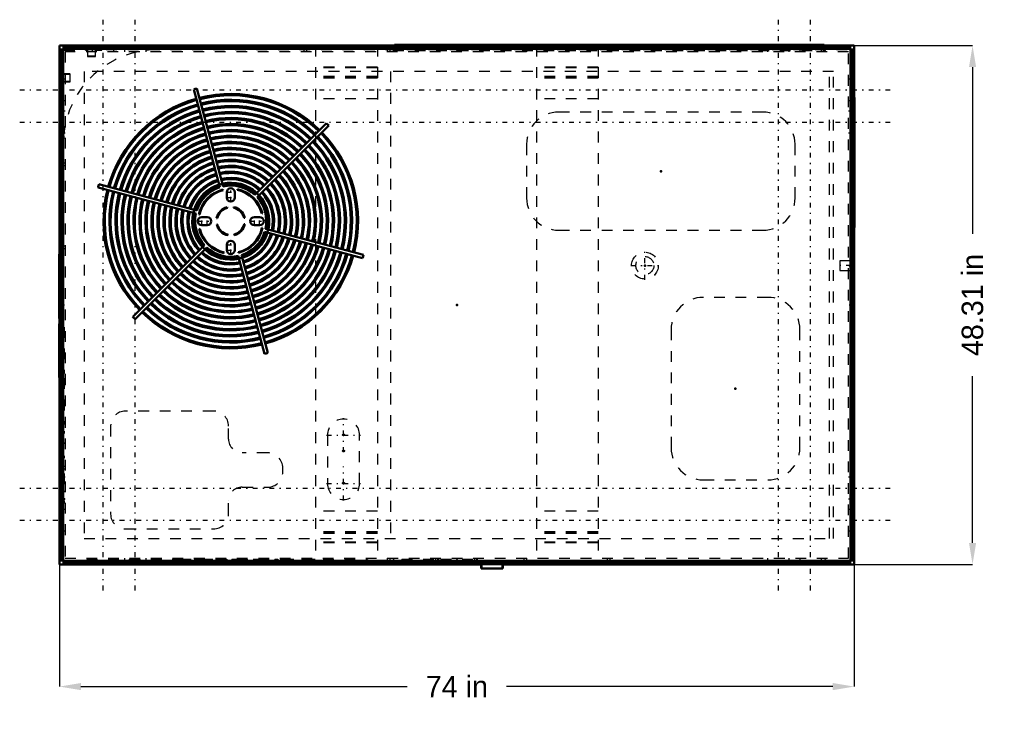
# Model space of a CAD drawing. Header units: inches. Extents: x -40.7 to 51, y -38.5 to 26.6.
import ezdxf

# ---------------------------------------------------------------- set-up
doc = ezdxf.new("R2010")
doc.units = ezdxf.units.IN
doc.header["$MEASUREMENT"] = 0
doc.linetypes.add('Center', pattern=[1.5, 0.45, -0.5, 0.05, -0.5])
doc.linetypes.add('Dashed', pattern=[2, 1, -1])
for name, color, linetype, lineweight in [('2d ConnectionPoints', 7, 'Continuous', 50), ('AM_0', 7, 'Continuous', 50), ('AM_4', 3, 'Continuous', 25), ('AM_5', 3, 'Continuous', 25), ('AM_7', 7, 'Center', 25), ('AM_9', 6, 'Dashed', 25)]:
    doc.layers.add(name, color=color, linetype=linetype, lineweight=lineweight)
doc.dimstyles.get("Standard").update_dxf_attribs({"dimtxt": 0.18, "dimasz": 0.18, "dimexe": 0.18, "dimexo": 0.0625, "dimgap": 0.09, "dimtad": 0, "dimtih": 1, "dimtoh": 1, "dimdec": 4, "dimzin": 0, "dimdsep": 46, "dimtxsty": 'Standard', "dimcen": 0.09, "dimadec": 0, "dimazin": 0, "dimtfac": 1, "dimtdec": 4, "dimtofl": 0, "dimtmove": 0, "dimatfit": 3, "dimfxl": 1, "dimtolj": 1, "dimtzin": 0, "dimarcsym": 0})

# ---------------------------------------------------------------- blocks, each defined once
blk = doc.blocks.new('*D1')
at = {"layer": 'AM_5', "color": 0, "lineweight": -2}
for p, q in [((-37, 0), (-37, -35.532)), ((37, 0), (37, -35.532)), ((-35, -35.532), (-4.612, -35.532)), ((35, -35.532), (4.612, -35.532))]:
    blk.add_line(p, q, dxfattribs=at)
at = {"layer": 'AM_5', "color": 0}
for points in [[(-35, -35.199), (-35, -35.866), (-37, -35.532)], [(35, -35.866), (35, -35.199), (37, -35.532)]]:
    blk.add_solid(points, dxfattribs=at)
at = {"layer": 'Defpoints', "color": 0}
for p in [(-37, 0), (37, 0), (37, -35.532)]:
    blk.add_point(p, dxfattribs=at)
at = {"layer": 'AM_5', "color": 0, "insert": (0, -35.532), "char_height": 2, "attachment_point": 5}
blk.add_mtext('\\A1;74 in', dxfattribs=at)
blk = doc.blocks.new('*D2')
at = {"layer": 'AM_5', "color": 0, "lineweight": -2}
for p, q in [((0, 24.155), (48.015, 24.155)), ((48.015, 22.155), (48.015, 6.635)), ((48.015, -22.155), (48.015, -6.635)), ((0, -24.155), (48.015, -24.155))]:
    blk.add_line(p, q, dxfattribs=at)
at = {"layer": 'AM_5', "color": 0}
for points in [[(48.348, 22.155), (47.682, 22.155), (48.015, 24.155)], [(47.682, -22.155), (48.348, -22.155), (48.015, -24.155)]]:
    blk.add_solid(points, dxfattribs=at)
at = {"layer": 'Defpoints', "color": 0}
for p in [(0, 24.155), (48.015, 24.155), (0, -24.155)]:
    blk.add_point(p, dxfattribs=at)
at = {"layer": 'AM_5', "color": 0, "insert": (48.015, 0), "char_height": 2, "attachment_point": 5, "rotation": 90}
blk.add_mtext('\\A1;48.31 in', dxfattribs=at)

msp = doc.modelspace()

# ---------------------------------------------------------------- linework, layer by layer
at = {"layer": '2d ConnectionPoints'}
for p in [(0, 23.781), (36.799, 13.276), (18.996, 12.463), (17.504, 3.67), (36.605, 3.67), (-36.646, 0), (0, 0), (0, 0), (0, 0), (36.646, 0), (25.943, -7.782), (36.674, -8.1), (0, -23.781)]:
    msp.add_point(p, dxfattribs=at)
at = {"layer": 'AM_0'}
for p, q in [((-5.7955, 24.155), (-37, 24.155)), ((-37, 24.155), (-37, -24.155)), ((36.612, 24.0405), (-36.612, 24.0405)), ((-36.612, 24.0405), (-36.612, 23.7975)), ((36.612, 23.8775), (-36.612, 23.8775)), ((-5.7955, 24.22923), (-5.7955, 24.0405)), ((34.1975, 24.22923), (-5.7955, 24.22923)), ((34.1975, 24.22923), (34.1975, 24.0405)), ((37, 24.155), (34.1975, 24.155)), ((36.612, 24.0405), (36.612, 23.7975)), ((37, 19.322), (37, 24.155)), ((-36.8555, 23.797), (-36.8555, -23.797)), ((-36.8555, 23.797), (-36.6125, 23.797)), ((-36.6925, 23.797), (-36.6925, -23.797)), ((36.6125, 23.797), (36.8555, 23.797)), ((36.646, 23.7815), (36.6125, 23.7815)), ((36.646, -23.7815), (36.646, 23.7815)), ((36.6925, 23.797), (36.6925, -23.797)), ((36.8555, 23.797), (36.8555, -23.797)), ((-24.50086, 20.08312), (-22.05755, 10.96455)), ((-21.75521, 11.04556), (-24.19853, 20.16413)), ((37.01, 19.322), (36.8555, 19.322)), ((36.8555, 19.288), (37.01, 19.288)), ((36.8555, 19.2715), (37.015, 19.2715)), ((37, 19.2715), (37, 19.288)), ((37.01, 19.288), (37.01, 19.322)), ((37.015, 19.2715), (37.015, 7.2805)), ((-12.14573, 16.93459), (-18.82099, 10.25934)), ((-18.59966, 10.03801), (-11.92441, 16.71327)), ((-36.646, 14.9915), (-36.646, -23.7815)), ((-24.20555, 8.81655), (-33.32412, 11.25986)), ((-33.40513, 10.95753), (-24.28656, 8.51421)), ((-21.76827, 10.68981), (-21.78327, 10.74997)), ((-21.425, 10.501), (-21.425, 10.005)), ((-20.675, 10.005), (-20.675, 10.501)), ((-20.41982, 10.77377), (-20.43271, 10.71312)), ((-24.01477, 8.43918), (-23.95412, 8.42629)), ((-21.36014, 9.05292), (-21.3749, 9.11211)), ((-20.77077, 9.12265), (-20.78346, 9.06299)), ((-18.16919, 8.52727), (-18.10903, 8.54227)), ((-23.246, 8.184), (-23.742, 8.184)), ((-23.742, 7.434), (-23.246, 7.434)), ((-22.36365, 8.08823), (-22.30399, 8.07554)), ((-22.29392, 7.49886), (-22.35311, 7.4841)), ((-19.80608, 8.11914), (-19.74689, 8.1339)), ((-19.73635, 7.52977), (-19.79601, 7.54246)), ((-18.358, 8.184), (-18.854, 8.184)), ((-18.854, 7.434), (-18.358, 7.434)), ((-23.93081, 7.09073), (-23.99097, 7.07573)), ((-21.32923, 6.49535), (-21.31654, 6.55501)), ((-20.73986, 6.56508), (-20.7251, 6.50589)), ((-18.08523, 7.17882), (-18.14588, 7.19171)), ((-17.89445, 6.80145), (-8.77588, 4.35814)), ((-8.69487, 4.66047), (-17.81344, 7.10379)), ((36.8555, 7.2805), (37.015, 7.2805)), ((37.01, 7.231), (36.8555, 7.231)), ((36.8555, 7.197), (37.01, 7.197)), ((37, 7.231), (37, 7.2805)), ((37, -24.155), (37, 7.197)), ((37.01, 7.197), (37.01, 7.231)), ((-23.50034, 5.57999), (-30.17559, -1.09527)), ((-21.425, 5.613), (-21.425, 5.117)), ((-20.675, 5.117), (-20.675, 5.613)), ((-37.01, 4.75), (-37, 4.75)), ((-37.01, 4.75), (-37.01, -1.25)), ((-29.95427, -1.31659), (-23.27901, 5.35866)), ((-21.68018, 4.84423), (-21.66729, 4.90488)), ((-20.33173, 4.92819), (-20.31673, 4.86803)), ((-17.59914, -4.46512), (-20.04245, 4.65345)), ((-20.34479, 4.57244), (-17.90147, -4.54613)), ((36.89, 0.97), (36.8555, 0.97)), ((36.8555, 0.936), (36.89, 0.936)), ((36.89, 0.936), (36.89, 0.97)), ((36.8555, 0.9), (36.89, 0.9)), ((36.89, 0.9), (36.89, -17.1)), ((-37.01, -1.25), (-37, -1.25)), ((-37.01, -1.75), (-37, -1.75)), ((-37.01, -1.75), (-37.01, -6.75)), ((-37.01, -6.75), (-37, -6.75)), ((36.8555, -17.1), (36.89, -17.1)), ((36.89, -17.126), (36.8555, -17.126)), ((36.8555, -17.16), (36.89, -17.16)), ((36.89, -17.16), (36.89, -17.126)), ((-36.8555, -23.797), (-36.6125, -23.797)), ((-36.646, -23.7815), (-36.6125, -23.7815)), ((-36.612, -23.7975), (-36.612, -24.0405)), ((36.612, -23.7975), (36.612, -24.0405)), ((36.6125, -23.7815), (36.646, -23.7815)), ((36.6125, -23.797), (36.8555, -23.797)), ((-37, -24.155), (2.277, -24.155)), ((36.612, -23.8775), (-36.612, -23.8775)), ((36.612, -24.0405), (-36.612, -24.0405)), ((2.277, -24.5325), (2.277, -24.0405)), ((2.277, -24.5325), (4.276, -24.5325)), ((4.276, -24.5325), (4.276, -24.0405)), ((4.276, -24.155), (37, -24.155))]:
    msp.add_line(p, q, dxfattribs=at)
for centre, radius, start, end in [((-21.05, 7.809), 12.75, 104.2967048, 105.7032953), ((-21.05, 7.809), 11.848, 45.7568408, 104.2431592), ((-21.05, 7.809), 11.728, 45.7645852, 104.2354148), ((-21.05, 7.809), 11.848, 105.7568408, 164.2431592), ((-21.05, 7.809), 11.728, 105.7645852, 164.2354148), ((-21.05, 7.809), 11.301, 105.7934763, 164.2065237), ((-21.05, 7.809), 11.181, 105.8019929, 164.1980071), ((-21.05, 7.809), 11.301, 45.7934763, 104.2065237), ((-21.05, 7.809), 11.181, 45.8019929, 104.1980071), ((-21.05, 7.809), 10.731, 45.8356264, 104.1643736), ((-21.05, 7.809), 10.611, 45.8450772, 104.1549228), ((-21.05, 7.809), 10.731, 105.8356264, 164.1643736), ((-21.05, 7.809), 10.611, 105.8450772, 164.1549228), ((-21.05, 7.809), 10.174, 105.8813783, 164.1186217), ((-21.05, 7.809), 10.054, 105.8918989, 164.1081011), ((-21.05, 7.809), 10.174, 45.8813783, 104.1186217), ((-21.05, 7.809), 10.054, 45.8918989, 104.1081011), ((-21.05, 7.809), 9.616, 45.9325276, 104.0674724), ((-21.05, 7.809), 9.616, 105.9325276, 164.0674724), ((-21.05, 7.809), 9.496, 105.9443129, 164.0556871), ((-21.05, 7.809), 9.059, 105.9898704, 164.0101296), ((-21.05, 7.809), 9.496, 45.9443129, 104.0556871), ((-21.05, 7.809), 9.059, 45.9898704, 104.0101296), ((-21.05, 7.809), 8.939, 46.00316, 103.99684), ((-21.05, 7.809), 12.75, 44.2967047, 45.7032953), ((-27.856, 14.9915), 8.79, 174.9961576, 180), ((-21.05, 7.809), 8.939, 106.00316, 163.99684), ((-21.05, 7.809), 8.501, 106.0548519, 163.9451481), ((-21.05, 7.809), 8.381, 106.0699571, 163.9300429), ((-21.05, 7.809), 8.501, 46.0548519, 103.9451481), ((-21.05, 7.809), 8.381, 46.0699571, 103.9300429), ((-21.05, 7.809), 7.943, 46.1289651, 103.8710349), ((-21.05, 7.809), 7.823, 46.146285, 103.853715), ((-21.05, 7.809), 11.181, 345.8019929, 44.1980071), ((-21.05, 7.809), 11.301, 345.7934763, 44.2065237), ((-21.05, 7.809), 11.728, 345.7645852, 44.2354148), ((-21.05, 7.809), 11.848, 345.7568408, 44.2431592), ((-21.05, 7.809), 7.943, 106.1289651, 163.8710349), ((-21.05, 7.809), 7.823, 106.146285, 163.853715), ((-21.05, 7.809), 7.386, 106.214116, 163.785884), ((-21.05, 7.809), 7.266, 106.2341705, 163.7658295), ((-21.05, 7.809), 7.386, 46.214116, 103.785884), ((-21.05, 7.809), 7.266, 46.2341705, 103.7658295), ((-21.05, 7.809), 10.054, 345.8918989, 44.1081011), ((-21.05, 7.809), 10.174, 345.8813783, 44.1186217), ((-21.05, 7.809), 10.611, 345.8450772, 44.1549228), ((-21.05, 7.809), 10.731, 345.8356264, 44.1643736), ((-21.05, 7.809), 6.828, 106.3133531, 163.6866469), ((-21.05, 7.809), 6.708, 106.336852, 163.663148), ((-21.05, 7.809), 6.27, 106.4302585, 163.5697415), ((-21.05, 7.809), 6.828, 46.3133531, 103.6866469), ((-21.05, 7.809), 6.708, 46.336852, 103.663148), ((-21.05, 7.809), 6.27, 46.4302585, 103.5697415), ((-21.05, 7.809), 6.15, 46.458172, 103.541828), ((-21.05, 7.809), 8.939, 346.00316, 43.99684), ((-21.05, 7.809), 9.059, 345.9898704, 44.0101296), ((-21.05, 7.809), 9.496, 345.9443129, 44.0556871), ((-21.05, 7.809), 9.616, 345.9325276, 44.0674724), ((-21.05, 7.809), 6.15, 106.458172, 163.541828), ((-21.05, 7.809), 5.713, 106.5697377, 163.4302623), ((-21.05, 7.809), 5.592, 106.6037125, 163.3962875), ((-21.05, 7.809), 5.713, 46.5697377, 103.4302623), ((-21.05, 7.809), 5.592, 46.6037125, 103.3962875), ((-21.05, 7.809), 5.155, 46.7397027, 103.2602973), ((-21.05, 7.809), 5.035, 46.7811785, 103.2188215), ((-21.05, 7.809), 7.266, 346.2341705, 43.7658295), ((-21.05, 7.809), 7.386, 346.214116, 43.785884), ((-21.05, 7.809), 7.823, 346.146285, 43.853715), ((-21.05, 7.809), 7.943, 346.1289651, 43.8710349), ((-21.05, 7.809), 8.381, 346.0699571, 43.9300429), ((-21.05, 7.809), 8.501, 346.0548519, 43.9451481), ((-21.05, 7.809), 5.155, 106.7397027, 163.2602973), ((-21.05, 7.809), 5.035, 106.7811785, 163.2188215), ((-21.05, 7.809), 4.608, 106.9462921, 163.0537079), ((-21.05, 7.809), 4.488, 106.9983529, 163.0016471), ((-21.05, 7.809), 4.608, 46.9462921, 103.0537079), ((-21.05, 7.809), 4.488, 46.9983529, 103.0016471), ((-21.05, 7.809), 6.15, 346.458172, 43.541828), ((-21.05, 7.809), 6.27, 346.4302585, 43.5697415), ((-21.05, 7.809), 6.708, 346.336852, 43.663148), ((-21.05, 7.809), 6.828, 346.3133531, 43.6866469), ((-21.05, 7.809), 12.75, 164.2967047, 165.7032952), ((-21.05, 7.809), 4.039, 107.2206078, 162.7793922), ((-21.05, 7.809), 3.919, 107.2886385, 162.7113615), ((-21.05, 7.809), 3.585, 107.5019916, 162.4980084), ((-21.05, 7.809), 3.474, 107.5819877, 162.4180123), ((-21.05, 7.809), 3.56286, 102.4824503, 107.5175497), ((-21.05, 7.809), 4.039, 47.2206078, 102.7793922), ((-21.05, 7.809), 3.919, 47.2886385, 102.7113615), ((-21.05, 7.809), 3.585, 47.5019916, 102.4980084), ((-21.05, 7.809), 3.474, 47.5819877, 102.4180123), ((-21.05, 7.809), 3.3125, 47.7079634, 102.2920366), ((-21.05, 7.809), 5.035, 346.7811785, 43.2188215), ((-21.05, 7.809), 5.155, 346.7397027, 43.2602973), ((-21.05, 7.809), 5.592, 346.6037125, 43.3962875), ((-21.05, 7.809), 5.713, 346.5697377, 43.4302623), ((-21.05, 7.809), 11.848, 165.7568408, 224.2431592), ((-21.05, 7.809), 11.728, 165.7645852, 224.2354148), ((-21.05, 7.809), 11.301, 165.7934763, 224.2065237), ((-21.05, 7.809), 11.181, 165.8019929, 224.1980071), ((-21.05, 7.809), 10.731, 165.8356264, 224.1643736), ((-21.05, 7.809), 10.611, 165.8450772, 224.1549228), ((-21.05, 7.809), 10.174, 165.8813783, 224.1186217), ((-21.05, 7.809), 10.054, 165.8918989, 224.1081011), ((-21.05, 7.809), 9.616, 165.9325276, 224.0674724), ((-21.05, 7.809), 9.496, 165.9443129, 224.0556871), ((-21.05, 7.809), 3.3125, 107.7079634, 162.2920366), ((-21.05, 7.809), 3.031, 104, 168), ((-21.05, 7.809), 2.969, 104, 168), ((-21.05, 10.501), 0.375, 0, 180), ((-21.05, 7.809), 2.969, 14, 78), ((-21.05, 7.809), 3.031, 14, 78), ((-21.05, 7.809), 3.56286, 42.4824503, 47.5175497), ((-21.05, 7.809), 3.474, 347.5819877, 42.4180123), ((-21.05, 7.809), 3.585, 347.5019916, 42.4980084), ((-21.05, 7.809), 3.919, 347.2886385, 42.7113615), ((-21.05, 7.809), 4.039, 347.2206078, 42.7793922), ((-21.05, 7.809), 4.488, 346.9983529, 43.0016471), ((-21.05, 7.809), 4.608, 346.9462921, 43.0537079), ((-21.05, 7.809), 9.059, 165.9898704, 224.0101296), ((-21.05, 7.809), 8.939, 166.00316, 223.99684), ((-21.05, 7.809), 8.501, 166.0548519, 223.9451481), ((-21.05, 7.809), 8.381, 166.0699571, 223.9300429), ((-21.05, 7.809), 7.943, 166.1289651, 223.8710349), ((-21.05, 7.809), 7.823, 166.146285, 223.853715), ((-21.05, 7.809), 7.386, 166.214116, 223.785884), ((-21.05, 7.809), 7.266, 166.2341705, 223.7658295), ((-21.05, 7.809), 6.828, 166.3133531, 223.6866469), ((-21.05, 7.809), 6.708, 166.336852, 223.663148), ((-21.05, 7.809), 6.27, 166.4302585, 223.5697415), ((-21.05, 7.809), 6.15, 166.458172, 223.541828), ((-21.05, 10.005), 0.375, 180, 0), ((-21.05, 7.809), 3.3125, 347.7079634, 42.2920366), ((-21.05, 7.809), 5.713, 166.5697377, 223.4302623), ((-21.05, 7.809), 5.592, 166.6037125, 223.3962875), ((-21.05, 7.809), 5.155, 166.7397027, 223.2602973), ((-21.05, 7.809), 5.035, 166.7811785, 223.2188215), ((-21.05, 7.809), 4.608, 166.9462921, 223.0537079), ((-21.05, 7.809), 4.488, 166.9983529, 223.0016471), ((-21.05, 7.809), 4.039, 167.2206078, 222.7793922), ((-21.05, 7.809), 3.919, 167.2886385, 222.7113615), ((-21.05, 7.809), 3.585, 167.5019916, 222.4980084), ((-21.05, 7.809), 3.56286, 162.4824503, 167.5175497), ((-21.05, 7.809), 3.474, 167.5819877, 222.4180123), ((-21.05, 7.809), 3.3125, 167.7079634, 222.2920366), ((-21.05, 7.809), 1.343, 104, 168), ((-21.05, 7.809), 1.282, 104, 168), ((-21.05, 7.809), 1.282, 14, 78), ((-21.05, 7.809), 1.343, 14, 78), ((-23.742, 7.809), 0.375, 90, 270), ((-23.246, 7.809), 0.375, 270, 90), ((-21.05, 7.809), 1.343, 194, 258), ((-21.05, 7.809), 1.282, 194, 258), ((-21.05, 7.809), 1.282, 284, 348), ((-21.05, 7.809), 1.343, 284, 348), ((-18.854, 7.809), 0.375, 90, 270), ((-18.358, 7.809), 0.375, 270, 90), ((-21.05, 7.809), 3.031, 194, 258), ((-21.05, 7.809), 2.969, 194, 258), ((-21.05, 7.809), 2.969, 284, 348), ((-21.05, 7.809), 3.031, 284, 348), ((-21.05, 7.809), 3.3125, 287.7079634, 342.2920366), ((-21.05, 7.809), 3.474, 287.5819877, 342.4180123), ((-21.05, 7.809), 3.585, 287.5019916, 342.4980084), ((-21.05, 7.809), 3.919, 287.2886385, 342.7113615), ((-21.05, 7.809), 4.039, 287.2206078, 342.7793922), ((-21.05, 7.809), 4.488, 286.9983529, 343.0016471), ((-21.05, 7.809), 4.608, 286.9462921, 343.0537079), ((-21.05, 7.809), 3.56286, 342.4824503, 347.5175497), ((-21.05, 5.613), 0.375, 0, 180), ((-21.05, 7.809), 5.035, 286.7811785, 343.2188215), ((-21.05, 7.809), 5.155, 286.7397027, 343.2602973), ((-21.05, 7.809), 5.592, 286.6037125, 343.3962875), ((-21.05, 7.809), 5.713, 286.5697377, 343.4302623), ((-21.05, 7.809), 6.15, 286.458172, 343.541828), ((-21.05, 7.809), 6.27, 286.4302585, 343.5697415), ((-21.05, 7.809), 6.708, 286.336852, 343.663148), ((-21.05, 7.809), 6.828, 286.3133531, 343.6866469), ((-21.05, 7.809), 7.266, 286.2341705, 343.7658295), ((-21.05, 7.809), 7.386, 286.214116, 343.785884), ((-21.05, 7.809), 7.823, 286.146285, 343.853715), ((-21.05, 7.809), 7.943, 286.1289651, 343.8710349), ((-21.05, 7.809), 4.039, 227.2206078, 282.7793922), ((-21.05, 7.809), 3.919, 227.2886385, 282.7113615), ((-21.05, 7.809), 3.56286, 222.4824503, 227.5175497), ((-21.05, 7.809), 3.585, 227.5019916, 282.4980084), ((-21.05, 7.809), 3.474, 227.5819877, 282.4180123), ((-21.05, 7.809), 3.3125, 227.7079634, 282.2920366), ((-21.05, 5.117), 0.375, 180, 0), ((-21.05, 7.809), 8.381, 286.0699571, 343.9300429), ((-21.05, 7.809), 8.501, 286.0548519, 343.9451481), ((-21.05, 7.809), 8.939, 286.00316, 343.99684), ((-21.05, 7.809), 9.059, 285.9898704, 344.0101296), ((-21.05, 7.809), 9.496, 285.9443129, 344.0556871), ((-21.05, 7.809), 9.616, 285.9325276, 344.0674724), ((-21.05, 7.809), 10.054, 285.8918989, 344.1081011), ((-21.05, 7.809), 10.174, 285.8813783, 344.1186217), ((-21.05, 7.809), 10.611, 285.8450772, 344.1549228), ((-21.05, 7.809), 10.731, 285.8356264, 344.1643736), ((-21.05, 7.809), 11.181, 285.8019929, 344.1980071), ((-21.05, 7.809), 11.301, 285.7934763, 344.2065237), ((-21.05, 7.809), 11.728, 285.7645852, 344.2354148), ((-21.05, 7.809), 11.848, 285.7568408, 344.2431592), ((-21.05, 7.809), 12.75, 344.2967047, 345.7032953), ((-21.05, 7.809), 5.592, 226.6037125, 283.3962875), ((-21.05, 7.809), 5.155, 226.7397027, 283.2602973), ((-21.05, 7.809), 5.035, 226.7811785, 283.2188215), ((-21.05, 7.809), 4.608, 226.9462921, 283.0537079), ((-21.05, 7.809), 4.488, 226.9983529, 283.0016471), ((-21.05, 7.809), 3.56286, 282.4824503, 287.5175497), ((-21.05, 7.809), 6.828, 226.3133531, 283.6866469), ((-21.05, 7.809), 6.708, 226.336852, 283.663148), ((-21.05, 7.809), 6.27, 226.4302585, 283.5697415), ((-21.05, 7.809), 6.15, 226.458172, 283.541828), ((-21.05, 7.809), 5.713, 226.5697377, 283.4302623), ((-21.05, 7.809), 7.943, 226.1289651, 283.8710349), ((-21.05, 7.809), 7.823, 226.146285, 283.853715), ((-21.05, 7.809), 7.386, 226.214116, 283.785884), ((-21.05, 7.809), 7.266, 226.2341705, 283.7658295), ((-21.05, 7.809), 9.496, 225.9443129, 284.0556871), ((-21.05, 7.809), 9.059, 225.9898704, 284.0101296), ((-21.05, 7.809), 8.939, 226.00316, 283.99684), ((-21.05, 7.809), 8.501, 226.0548519, 283.9451481), ((-21.05, 7.809), 8.381, 226.0699571, 283.9300429), ((-21.05, 7.809), 10.731, 225.8356264, 284.1643736), ((-21.05, 7.809), 10.611, 225.8450772, 284.1549228), ((-21.05, 7.809), 10.174, 225.8813783, 284.1186217), ((-21.05, 7.809), 10.054, 225.8918989, 284.1081011), ((-21.05, 7.809), 9.616, 225.9325276, 284.0674724), ((-21.05, 7.809), 11.848, 225.7568408, 284.2431592), ((-21.05, 7.809), 11.728, 225.7645852, 284.2354148), ((-21.05, 7.809), 11.301, 225.7934763, 284.2065237), ((-21.05, 7.809), 11.181, 225.8019929, 284.1980071), ((-21.05, 7.809), 12.75, 224.2967047, 225.7032953), ((-21.05, 7.809), 12.75, 284.2967047, 285.7032953)]:
    msp.add_arc(centre, radius, start, end, dxfattribs=at)
at = {"layer": 'AM_4'}
for p, q in [((36.612, 23.88746), (-36.612, 23.88746)), ((-36.70246, 23.797), (-36.70246, -23.797)), ((-36.6125, 23.797), (-36.6125, 15.75819)), ((36.612, 23.7975), (-36.612, 23.7975)), ((36.6125, 23.797), (36.6125, 23.7815)), ((36.70246, 23.797), (36.70246, -23.797)), ((-37.01, 4.5), (-37, 4.5)), ((-37.01, -1), (-37, -1)), ((-36.6125, -23.7815), (-36.6125, -23.797)), ((36.612, -23.7975), (-36.612, -23.7975)), ((36.6125, -23.7815), (36.6125, -23.797)), ((36.612, -23.88746), (-36.612, -23.88746)), ((2.343, -24.5325), (2.343, -24.0405)), ((4.21, -24.5325), (4.21, -24.0405))]:
    msp.add_line(p, q, dxfattribs=at)
at = {"layer": 'AM_7'}
for p, q in [((-32.938, -26.5716), (-32.938, 26.5716)), ((-29.938, -26.5716), (-29.938, 26.5716)), ((29.938, -26.5716), (29.938, 26.5716)), ((32.938, -26.5716), (32.938, 26.5716)), ((-40.7, 20.04), (40.7, 20.04)), ((-40.7, 17.04), (40.7, 17.04)), ((-21.44375, 10.501), (-20.65625, 10.501)), ((-21.05, 9.61125), (-21.05, 10.89475)), ((-21.44375, 10.005), (-20.65625, 10.005)), ((-24.13575, 7.809), (-22.85225, 7.809)), ((-23.742, 7.41525), (-23.742, 8.20275)), ((-23.246, 7.41525), (-23.246, 8.20275)), ((-19.24775, 7.809), (-17.96425, 7.809)), ((-18.854, 7.41525), (-18.854, 8.20275)), ((-18.358, 7.41525), (-18.358, 8.20275)), ((-21.44375, 5.613), (-20.65625, 5.613)), ((-21.05, 4.72325), (-21.05, 6.00675)), ((-21.44375, 5.117), (-20.65625, 5.117)), ((17.504, 2.3575), (17.504, 4.9825)), ((16.1915, 3.67), (18.8165, 3.67)), ((36.696, 3.67), (35.596, 3.67)), ((-10.55, -13.695), (-10.55, -10.545)), ((-36.65, -11.857), (-36.562, -11.857)), ((-12.125, -12.12), (-8.975, -12.12)), ((-10.6364, -12.09), (-10.4636, -12.09)), ((-36.65, -12.866), (-36.562, -12.866)), ((-10.6364, -13.59), (-10.4636, -13.59)), ((-36.65, -14.15), (-36.562, -14.15)), ((-10.55, -18.195), (-10.55, -15.045)), ((-36.65, -16.244), (-36.562, -16.244)), ((-40.7, -17.04), (40.7, -17.04)), ((-36.65, -17.366), (-36.562, -17.366)), ((-12.125, -16.62), (-8.975, -16.62)), ((-10.6364, -16.59), (-10.4636, -16.59)), ((-36.65, -18.087), (-36.562, -18.087)), ((-36.65, -18.375), (-36.562, -18.375)), ((-40.7, -20.04), (40.7, -20.04)), ((-3.135, -23.77825), (-3.135, -23.84975))]:
    msp.add_line(p, q, dxfattribs=at)
at = {"layer": 'AM_9'}
for p, q in [((36.612, 24.00797), (-36.612, 24.00797)), ((-34.7055, 24.155), (-34.7055, 24.098)), ((-34.7055, 24.098), (34.7055, 24.098)), ((-33.938, 24.098), (-33.938, 23.578)), ((-31.938, 23.578), (-31.938, 24.098)), ((-30.938, 24.098), (-30.938, 23.578)), ((-28.938, 23.578), (-28.938, 24.098)), ((-14.25, 24.098), (-14.25, 23.578)), ((-14, 24.098), (-14, 23.578)), ((-7.402, 24.144), (-13.152, 24.144)), ((-13.152, 24.144), (-13.152, -24.144)), ((-7.402, 24.052), (-13.152, 24.052)), ((-7.402, 24.144), (-7.402, -24.144)), ((-6.5, 24.098), (-6.5, 23.578)), ((-6.25, 24.098), (-6.25, 23.578)), ((34.1975, 24.22043), (-5.7955, 24.22043)), ((34.1975, 24.155), (-5.7955, 24.155)), ((-5.7955, 23.7815), (-5.7955, 24.0405)), ((-1.25, 24.128), (1.25, 24.128)), ((-1.25, 24.128), (-1.25, 24.098)), ((1.25, 24.128), (1.25, 24.098)), ((2.364, 23.8615), (2.364, 23.7815)), ((2.364, 23.8615), (5.364, 23.8615)), ((5.364, 23.8615), (5.364, 23.7815)), ((6.25, 24.098), (6.25, 23.578)), ((6.5, 24.098), (6.5, 23.578)), ((7.402, 24.144), (7.402, -24.144)), ((13.152, 24.144), (7.402, 24.144)), ((13.152, 24.052), (7.402, 24.052)), ((13.152, 24.144), (13.152, -24.144)), ((14, 24.098), (14, 23.578)), ((14.25, 24.098), (14.25, 23.578)), ((25.308, 23.8615), (32.308, 23.8615)), ((25.308, 23.8615), (25.308, 23.7815)), ((28.938, 24.098), (28.938, 23.578)), ((30.938, 23.578), (30.938, 24.098)), ((31.938, 24.098), (31.938, 23.578)), ((32.308, 23.8615), (32.308, 23.7815)), ((33.938, 23.578), (33.938, 24.098)), ((34.1975, 23.7815), (34.1975, 24.0405)), ((34.7055, 24.155), (34.7055, 24.098)), ((-36.82297, 23.797), (-36.82297, -23.797)), ((-36.646, 23.7815), (-36.646, 14.9915)), ((-36.646, 23.7815), (36.6125, 23.7815)), ((-36.62745, 23.797), (-36.62745, 15.56232)), ((36.612, 23.81245), (-36.612, 23.81245)), ((-36.612, 21.5645), (-36.612, 23.7135)), ((-36.578, 23.7475), (-34.429, 23.7475)), ((36.4755, 23.578), (-36.4755, 23.578)), ((-36.4755, 23.578), (-36.4755, -23.578)), ((-34.395, 23.7135), (-34.395, 23.1965)), ((-34.361, 23.1965), (-34.361, 23.7135)), ((-33.709, 23.1625), (-34.327, 23.1625)), ((-34.327, 23.1285), (-33.709, 23.1285)), ((-33.675, 23.7135), (-33.675, 23.1965)), ((-33.641, 23.1965), (-33.641, 23.7135)), ((-33.607, 23.7475), (-33.05, 23.7475)), ((-33.05, 23.7475), (-33.05, 23.7815)), ((-5.925, 23.7015), (-5.925, 23.7815)), ((-5.925, 23.7015), (34.323, 23.7015)), ((-5.865, 23.7015), (-5.865, 23.7815)), ((34.1975, 23.7982), (-5.7955, 23.7982)), ((34.1975, 23.7894), (-5.7955, 23.7894)), ((34.263, 23.7015), (34.263, 23.7815)), ((34.323, 23.7015), (34.323, 23.7815)), ((36.4755, -23.578), (36.4755, 23.578)), ((36.62745, 23.797), (36.62745, 23.7815)), ((36.82297, 23.797), (36.82297, -23.797)), ((-7.402, 22.15511), (-13.152, 22.15511)), ((-7.402, 22.12258), (-13.152, 22.12258)), ((-7.402, 22.09005), (-13.152, 22.09005)), ((13.152, 22.15511), (7.402, 22.15511)), ((13.152, 22.12258), (7.402, 22.12258)), ((13.152, 22.09005), (7.402, 22.09005)), ((-36.061, 21.5305), (-36.578, 21.5305)), ((-36.578, 21.4965), (-36.061, 21.4965)), ((-36.027, 21.4625), (-36.027, 20.8445)), ((-35.993, 20.8445), (-35.993, 21.4625)), ((35.063, 21.75), (-34.7055, 21.75)), ((-34.7055, 21.75), (-34.7055, -21.75)), ((-7.402, 21.273), (-13.152, 21.273)), ((-7.402, 21.20605), (-13.152, 21.20605)), ((-7.402, 21.15447), (-13.152, 21.15447)), ((-7.402, 21.12195), (-13.152, 21.12195)), ((-6.168, 21.75), (-6.168, -21.75)), ((13.152, 21.273), (7.402, 21.273)), ((13.152, 21.20605), (7.402, 21.20605)), ((13.152, 21.15447), (7.402, 21.15447)), ((13.152, 21.12195), (7.402, 21.12195)), ((34.7055, -21.75), (34.7055, 21.75)), ((35.063, -21.75), (35.063, 21.75)), ((-36.4755, 21.04), (-37, 21.04)), ((-36.646, 20.1855), (-36.612, 20.1855)), ((-36.612, 20.1855), (-36.612, 20.7425)), ((-36.061, 20.8105), (-36.578, 20.8105)), ((-36.578, 20.7765), (-36.061, 20.7765)), ((37, 21.04), (36.4755, 21.04)), ((36.766, 19.281), (36.646, 19.281)), ((36.76, 7.264), (36.76, 19.255)), ((36.765, 19.2715), (36.765, 7.281)), ((36.765, 19.2715), (36.8555, 19.2715)), ((36.766, 19.281), (36.766, 7.281)), ((36.799, 19.2715), (36.799, 7.2805)), ((36.8555, 19.322), (36.827, 19.322)), ((36.827, 19.288), (36.8555, 19.288)), ((36.832, 19.2715), (36.832, 7.2805)), ((37, 19.288), (37, 19.322)), ((37, 7.2805), (37, 19.2715)), ((-37, 19.04), (-36.4755, 19.04)), ((-7.402, 19.186), (-13.152, 19.186)), ((13.152, 19.186), (7.402, 19.186)), ((36.4755, 19.04), (37, 19.04)), ((-36.4755, 18.04), (-37, 18.04)), ((28.496, 17.966), (9.49, 17.966)), ((37, 18.04), (36.4755, 18.04)), ((36.81, 17.098), (36.799, 17.098)), ((36.81, 17.098), (36.81, 13.098)), ((-37, 16.04), (-36.4755, 16.04)), ((36.4755, 16.04), (37, 16.04)), ((6.493, 14.969), (6.493, 9.963)), ((31.493, 9.963), (31.493, 14.969)), ((-37, 13.25), (-36.4755, 13.25)), ((-37, 13), (-36.4755, 13)), ((36.81, 13.098), (36.799, 13.098)), ((9.49, 6.966), (28.496, 6.966)), ((36.766, 7.281), (36.646, 7.281)), ((36.696, 6.594), (36.646, 6.594)), ((36.696, 6.594), (36.696, 1.594)), ((36.765, 7.2805), (36.8555, 7.2805)), ((36.794, 7.264), (36.794, 7.2805)), ((36.8555, 7.231), (36.827, 7.231)), ((36.827, 7.197), (36.8555, 7.197)), ((37, 7.197), (37, 7.231)), ((36.696, 5.902), (36.646, 5.902)), ((-37, 5.5), (-36.4755, 5.5)), ((-37, 5.25), (-36.4755, 5.25)), ((36.646, 4.67), (36.605, 4.67)), ((36.605, 4.67), (36.605, 2.67)), ((36.646, 4.125), (35.646, 4.125)), ((35.646, 4.125), (35.646, 3.215)), ((36.646, 4.295), (36.605, 4.295)), ((35.646, 3.215), (36.646, 3.215)), ((36.605, 3.045), (36.646, 3.045)), ((36.696, 2.902), (36.646, 2.902)), ((36.605, 2.67), (36.646, 2.67)), ((36.696, 1.594), (36.646, 1.594)), ((36.8555, 0.97), (36.707, 0.97)), ((36.707, 0.936), (36.8555, 0.936)), ((28.949, 0.715), (22.943, 0.715)), ((36.646, 0.9), (36.8555, 0.9)), ((36.674, -17.1), (36.674, 0.903)), ((36.707, 0.9), (36.707, -17.1)), ((-36.546, -2.048), (-36.646, -2.048)), ((-36.546, -2.05), (-36.646, -2.05)), ((-36.546, -2.13579), (-36.646, -2.13579)), ((-36.546, -2.13779), (-36.646, -2.13779)), ((-36.646, -2.25974), (-36.546, -2.25974)), ((-36.546, -2.42557), (-36.646, -2.42557)), ((-36.546, -2.42757), (-36.646, -2.42757)), ((-36.546, -2.048), (-36.546, -6.38)), ((19.946, -2.282), (19.946, -13.288)), ((31.946, -13.288), (31.946, -2.282)), ((-36.546, -6.00043), (-36.646, -6.00043)), ((-36.546, -6.00243), (-36.646, -6.00243)), ((-36.546, -6.16626), (-36.646, -6.16626)), ((-36.546, -6.29021), (-36.646, -6.29021)), ((-36.546, -6.29221), (-36.646, -6.29221)), ((-36.546, -6.378), (-36.646, -6.378)), ((-36.546, -6.38), (-36.646, -6.38)), ((-37, -7.25), (-36.4755, -7.25)), ((-36.546, -6.812), (-36.646, -6.812)), ((-36.546, -6.89979), (-36.646, -6.89979)), ((-36.646, -7.02374), (-36.546, -7.02374)), ((-36.546, -7.18957), (-36.646, -7.18957)), ((-36.546, -6.812), (-36.546, -11.142)), ((-37, -7.5), (-36.4755, -7.5)), ((-22.661, -9.873), (-30.856, -9.873)), ((-36.546, -10.76443), (-36.646, -10.76443)), ((-36.546, -10.93026), (-36.646, -10.93026)), ((-36.546, -11.05421), (-36.646, -11.05421)), ((-36.546, -11.142), (-36.646, -11.142)), ((-36.566, -11.748), (-36.646, -11.748)), ((-36.566, -11.748), (-36.566, -11.966)), ((-32.234, -11.251), (-32.234, -19.475)), ((-21.254, -12.485), (-21.254, -11.28)), ((-36.646, -11.966), (-36.566, -11.966)), ((-36.566, -12.802), (-36.646, -12.802)), ((-36.566, -12.802), (-36.566, -12.93)), ((-12.05, -12.12), (-12.05, -16.62)), ((-9.05, -16.62), (-9.05, -12.12)), ((-36.646, -12.93), (-36.566, -12.93)), ((-36.606, -13.12), (-36.646, -13.12)), ((-36.606, -13.18), (-36.646, -13.18)), ((-36.606, -13.12), (-36.606, -17.37)), ((-36.566, -14.041), (-36.646, -14.041)), ((-36.646, -14.259), (-36.566, -14.259)), ((-36.566, -14.041), (-36.566, -14.259)), ((-17.613, -13.764), (-19.975, -13.764)), ((-37, -15), (-36.4755, -15)), ((-37, -15.25), (-36.4755, -15.25)), ((-36.606, -14.87), (-36.646, -14.87)), ((-36.606, -14.93), (-36.646, -14.93)), ((-16.206, -15.555), (-16.206, -15.171)), ((-36.4755, -16.04), (-37, -16.04)), ((-36.566, -15.684), (-36.646, -15.684)), ((-36.566, -15.994), (-36.646, -15.994)), ((-36.646, -16.494), (-36.566, -16.494)), ((-36.566, -15.684), (-36.566, -16.804)), ((22.943, -16.285), (28.949, -16.285)), ((37, -16.04), (36.4755, -16.04)), ((-36.646, -16.804), (-36.566, -16.804)), ((-36.606, -17.06), (-36.646, -17.06)), ((-36.606, -17.12), (-36.646, -17.12)), ((-36.566, -17.302), (-36.646, -17.302)), ((-36.606, -17.31), (-36.646, -17.31)), ((-36.606, -17.37), (-36.646, -17.37)), ((-36.566, -17.302), (-36.566, -17.43)), ((-19.975, -16.962), (-17.613, -16.962)), ((36.646, -17.1), (36.8555, -17.1)), ((36.8555, -17.126), (36.707, -17.126)), ((36.707, -17.16), (36.8555, -17.16)), ((-37, -18.04), (-36.4755, -18.04)), ((-36.646, -17.43), (-36.566, -17.43)), ((-36.566, -17.978), (-36.646, -17.978)), ((-36.646, -18.196), (-36.566, -18.196)), ((-36.566, -18.266), (-36.646, -18.266)), ((-36.566, -17.978), (-36.566, -18.196)), ((-36.566, -18.266), (-36.566, -18.484)), ((-21.254, -19.446), (-21.254, -18.241)), ((36.4755, -18.04), (37, -18.04)), ((-36.4755, -19.04), (-37, -19.04)), ((-36.646, -18.484), (-36.566, -18.484)), ((-7.402, -19.186), (-13.152, -19.186)), ((13.152, -19.186), (7.402, -19.186)), ((37, -19.04), (36.4755, -19.04)), ((-37, -21.04), (-36.4755, -21.04)), ((-30.856, -20.853), (-22.661, -20.853)), ((36.4755, -21.04), (37, -21.04)), ((-34.7055, -21.75), (35.063, -21.75)), ((-7.402, -21.12195), (-13.152, -21.12195)), ((-7.402, -21.15447), (-13.152, -21.15447)), ((-7.402, -21.20605), (-13.152, -21.20605)), ((-7.402, -21.273), (-13.152, -21.273)), ((13.152, -21.12195), (7.402, -21.12195)), ((13.152, -21.15447), (7.402, -21.15447)), ((13.152, -21.20605), (7.402, -21.20605)), ((13.152, -21.273), (7.402, -21.273)), ((-7.402, -22.09005), (-13.152, -22.09005)), ((-7.402, -22.12258), (-13.152, -22.12258)), ((-7.402, -22.15511), (-13.152, -22.15511)), ((13.152, -22.09005), (7.402, -22.09005)), ((13.152, -22.12258), (7.402, -22.12258)), ((13.152, -22.15511), (7.402, -22.15511)), ((-36.62745, -23.7815), (-36.62745, -23.797)), ((-36.6125, -23.7815), (36.6125, -23.7815)), ((36.612, -23.81245), (-36.612, -23.81245)), ((-36.4755, -23.578), (36.4755, -23.578)), ((-34.46, -23.7015), (-8.31, -23.7015)), ((-34.46, -23.7015), (-34.46, -23.7815)), ((-34.4, -23.7015), (-34.4, -23.7815)), ((-33.938, -23.578), (-33.938, -24.098)), ((-33.864, -23.8615), (-33.864, -23.7815)), ((-32.114, -23.8615), (-32.114, -23.7815)), ((-31.938, -24.098), (-31.938, -23.578)), ((-30.938, -23.578), (-30.938, -24.098)), ((-30.864, -23.8615), (-30.864, -23.7815)), ((-30.5, -23.6815), (-30.5, -23.7815)), ((-30.5, -23.6815), (-26.2, -23.6815)), ((-30.41914, -23.6815), (-30.41914, -23.7815)), ((-30.22596, -23.6815), (-30.22596, -23.7815)), ((-29.114, -23.8615), (-29.114, -23.7815)), ((-28.938, -24.098), (-28.938, -23.578)), ((-26.47404, -23.6815), (-26.47404, -23.7815)), ((-26.28086, -23.6815), (-26.28086, -23.7815)), ((-26.2, -23.6815), (-26.2, -23.7815)), ((-25.73, -23.6815), (-25.73, -23.7815)), ((-25.73, -23.6815), (-21.43, -23.6815)), ((-25.64914, -23.6815), (-25.64914, -23.7815)), ((-25.45596, -23.6815), (-25.45596, -23.7815)), ((-21.70404, -23.6815), (-21.70404, -23.7815)), ((-21.51086, -23.6815), (-21.51086, -23.7815)), ((-21.43, -23.6815), (-21.43, -23.7815)), ((-20.96, -23.6815), (-20.96, -23.7815)), ((-20.96, -23.6815), (-16.66, -23.6815)), ((-20.87914, -23.6815), (-20.87914, -23.7815)), ((-20.68596, -23.6815), (-20.68596, -23.7815)), ((-16.93404, -23.6815), (-16.93404, -23.7815)), ((-16.74086, -23.6815), (-16.74086, -23.7815)), ((-16.66, -23.6815), (-16.66, -23.7815)), ((-16.19, -23.6815), (-16.19, -23.7815)), ((-16.19, -23.6815), (-11.89, -23.6815)), ((-16.10914, -23.6815), (-16.10914, -23.7815)), ((-15.996, -23.8615), (-15.996, -23.7815)), ((-15.91596, -23.6815), (-15.91596, -23.7815)), ((-14.25, -23.578), (-14.25, -24.098)), ((-14, -23.578), (-14, -24.098)), ((-12.16404, -23.6815), (-12.16404, -23.7815)), ((-11.97086, -23.6815), (-11.97086, -23.7815)), ((-11.89, -23.6815), (-11.89, -23.7815)), ((-9.996, -23.8615), (-9.996, -23.7815)), ((-8.37, -23.7015), (-8.37, -23.7815)), ((-8.31, -23.7015), (-8.31, -23.7815)), ((-6.5, -23.578), (-6.5, -24.098)), ((-6.25, -23.578), (-6.25, -24.098)), ((-5.92, -23.7015), (-5.86, -23.7015)), ((-5.92, -23.7015), (-5.92, -23.7815)), ((-5.86, -23.7015), (-5.86, -23.7815)), ((-5.795, -23.8415), (-5.795, -23.7815)), ((-5.496, -23.7815), (-5.496, -23.8615)), ((-5.436, -23.7815), (-5.436, -23.8615)), ((-5.129, -23.6815), (-5.129, -23.7815)), ((-5.129, -23.6815), (-1.718, -23.6815)), ((-5.04573, -23.6815), (-5.04573, -23.7815)), ((-4.85255, -23.6815), (-4.85255, -23.7815)), ((-4.61, -23.8615), (-4.61, -23.7815)), ((-1.99445, -23.6815), (-1.99445, -23.7815)), ((-1.806, -23.7815), (-1.806, -23.8615)), ((-1.80127, -23.6815), (-1.80127, -23.7815)), ((-1.746, -23.7815), (-1.746, -23.8615)), ((-1.718, -23.6815), (-1.718, -23.7815)), ((-1.504, -23.6815), (-1.504, -23.7815)), ((-1.504, -23.6815), (1.907, -23.6815)), ((-1.42073, -23.6815), (-1.42073, -23.7815)), ((-1.402, -23.7815), (-1.402, -23.8615)), ((-1.342, -23.7815), (-1.342, -23.8615)), ((-1.22755, -23.6815), (-1.22755, -23.7815)), ((-0.306, -23.8415), (-0.306, -23.7815)), ((1.496, -23.8615), (1.496, -23.7815)), ((1.63055, -23.6815), (1.63055, -23.7815)), ((1.82373, -23.6815), (1.82373, -23.7815)), ((1.907, -23.6815), (1.907, -23.7815)), ((2.277, -24.0405), (2.277, -23.7815)), ((2.32, -24.5325), (2.32, -23.7815)), ((2.343, -24.0405), (2.343, -23.7815)), ((2.353, -24.5325), (2.353, -23.7815)), ((2.505, -23.7965), (2.505, -23.7815)), ((2.505, -23.7965), (8.505, -23.7965)), ((2.63, -23.7965), (2.63, -23.7815)), ((4.21, -24.0405), (4.21, -23.7815)), ((4.22, -24.5325), (4.22, -23.7815)), ((4.253, -24.5325), (4.253, -23.7815)), ((4.276, -24.0405), (4.276, -23.7815)), ((4.538, -23.7815), (4.538, -23.8615)), ((4.598, -23.7815), (4.598, -23.8615)), ((6.25, -23.578), (6.25, -24.098)), ((6.5, -23.578), (6.5, -24.098)), ((8.38, -23.7965), (8.38, -23.7815)), ((8.505, -23.7965), (8.505, -23.7815)), ((9.196, -23.7815), (9.196, -23.8615)), ((14, -23.578), (14, -24.098)), ((14.25, -23.578), (14.25, -24.098)), ((15.089, -23.8615), (15.089, -23.7815)), ((17.496, -23.7815), (17.496, -23.8615)), ((18.089, -23.8615), (18.089, -23.7815)), ((19.996, -23.8615), (19.996, -23.7815)), ((22.527, -23.8615), (22.527, -23.7815)), ((22.587, -23.8615), (22.587, -23.7815)), ((26.996, -23.8615), (26.996, -23.7815)), ((27.467, -23.8615), (27.467, -23.7815)), ((27.527, -23.8615), (27.527, -23.7815)), ((28.938, -23.578), (28.938, -24.098)), ((30.938, -24.098), (30.938, -23.578)), ((31.938, -23.578), (31.938, -24.098)), ((33.02, -23.8615), (33.02, -23.7815)), ((33.938, -24.098), (33.938, -23.578)), ((34.27, -23.7015), (34.27, -23.7815)), ((34.27, -23.7015), (34.33, -23.7015)), ((34.33, -23.7015), (34.33, -23.7815)), ((36.62745, -23.7815), (36.62745, -23.797)), ((36.612, -24.00797), (-36.612, -24.00797)), ((-34.7055, -24.155), (-34.7055, -24.098)), ((-34.7055, -24.098), (34.7055, -24.098)), ((-33.864, -23.8615), (-29.114, -23.8615)), ((-15.996, -23.8615), (-9.996, -23.8615)), ((-7.402, -24.052), (-13.152, -24.052)), ((-7.402, -24.144), (-13.152, -24.144)), ((-5.795, -23.8415), (-0.306, -23.8415)), ((-5.496, -23.8615), (33.02, -23.8615)), ((-4.16, -23.8415), (-4.16, -23.8465)), ((-4.16, -23.8465), (-2.11, -23.8465)), ((-2.11, -23.8465), (-2.11, -23.8415)), ((-1.504, -23.8615), (-1.504, -23.8415)), ((-1.25, -24.098), (-1.25, -24.128)), ((-1.25, -24.128), (1.25, -24.128)), ((1.25, -24.098), (1.25, -24.128)), ((2.277, -24.155), (4.276, -24.155)), ((13.152, -24.052), (7.402, -24.052)), ((13.152, -24.144), (7.402, -24.144)), ((34.7055, -24.155), (34.7055, -24.098))]:
    msp.add_line(p, q, dxfattribs=at)
msp.add_lwpolyline([(36.674, -17.093), (36.67413, -17.09588), (36.6745, -17.09873), (36.67475, -17.1)], dxfattribs=at)
for centre, radius in [((17.504, 3.67), 1.25), ((17.504, 3.67), 0.84), ((-10.55, -12.09), 0.08229), ((-10.55, -13.59), 0.08229), ((-10.55, -16.59), 0.08229)]:
    msp.add_circle(centre, radius, dxfattribs=at)
for centre, radius, start, end in [((-36.578, 23.7135), 0.068, 90, 180), ((-27.856, 14.9915), 8.79, 90, 174.9961576), ((-36.578, 23.7135), 0.034, 90, 180), ((-34.429, 23.7135), 0.068, 360, 90), ((-34.429, 23.7135), 0.034, 0, 90), ((-34.327, 23.1965), 0.068, 180, 270), ((-34.327, 23.1965), 0.034, 180, 270), ((-33.709, 23.1965), 0.034, 270, 360), ((-33.709, 23.1965), 0.068, 270, 0), ((-33.607, 23.7135), 0.068, 90, 180), ((-33.607, 23.7135), 0.034, 90, 180), ((-36.578, 21.5645), 0.068, 180, 270), ((-36.578, 21.5645), 0.034, 180, 270), ((-36.061, 21.4625), 0.068, 360, 90), ((-36.061, 21.4625), 0.034, 0, 90), ((-36.578, 20.7425), 0.068, 90, 180), ((-36.578, 20.7425), 0.034, 90, 180), ((-36.061, 20.8445), 0.034, 270, 360), ((-36.061, 20.8445), 0.068, 270, 360), ((36.827, 19.255), 0.067, 90, 180), ((36.827, 19.255), 0.033, 90, 150), ((9.49, 14.969), 2.997, 90, 180), ((28.496, 14.969), 2.997, 360, 90), ((9.49, 9.963), 2.997, 180, 270), ((28.496, 9.963), 2.997, 270, 360), ((36.827, 7.264), 0.067, 180, 270), ((36.827, 7.264), 0.033, 180, 270), ((36.707, 0.903), 0.067, 90, 155.5673023), ((36.707, 0.903), 0.033, 90, 180), ((22.943, -2.282), 2.997, 90, 180), ((28.949, -2.282), 2.997, 360, 90), ((-30.856, -11.251), 1.378, 90, 180), ((-22.661, -11.28), 1.407, 0, 90), ((-10.55, -12.12), 1.5, 0, 180), ((-19.975, -12.485), 1.279, 180, 270), ((22.943, -13.288), 2.997, 180, 270), ((28.949, -13.288), 2.997, 270, 0), ((-17.613, -15.171), 1.407, 0, 90), ((-17.613, -15.555), 1.407, 270, 360), ((-19.975, -18.241), 1.279, 90, 180), ((-10.55, -16.62), 1.5, 180, 360), ((36.707, -17.093), 0.067, 204.4326977, 270), ((36.707, -17.093), 0.033, 192.2466897, 270), ((-30.856, -19.475), 1.378, 180, 270), ((-22.661, -19.446), 1.407, 270, 360)]:
    msp.add_arc(centre, radius, start, end, dxfattribs=at)

# ---------------------------------------------------------------- dimensions: what is measured, and where the dimension line sits
at = {"layer": 'AM_5'}
dim = msp.add_linear_dim(base=(48.015, 24.155), p1=(0, -24.155), p2=(0, 24.155), angle=90, text='48.31 in', dimstyle='Standard', override={"dimtxt": 2, "dimasz": 2, "dimexe": 0, "dimexo": 0, "dimgap": 0.6}, dxfattribs=at)
dim.commit()
dim.dimension.update_dxf_attribs({"geometry": '*D2', "text_midpoint": (48.015, 0), "dimtype": 160, "text_rotation": 90})
dim = msp.add_linear_dim(base=(37, -35.5325), p1=(-37, 0), p2=(37, 0), text='74 in', dimstyle='Standard', override={"dimtxt": 2, "dimasz": 2, "dimexe": 0, "dimexo": 0, "dimgap": 0.6}, dxfattribs=at)
dim.commit()
dim.dimension.update_dxf_attribs({"geometry": '*D1', "text_midpoint": (0, -35.5325), "dimtype": 160})

doc.saveas('drawing.dxf')
